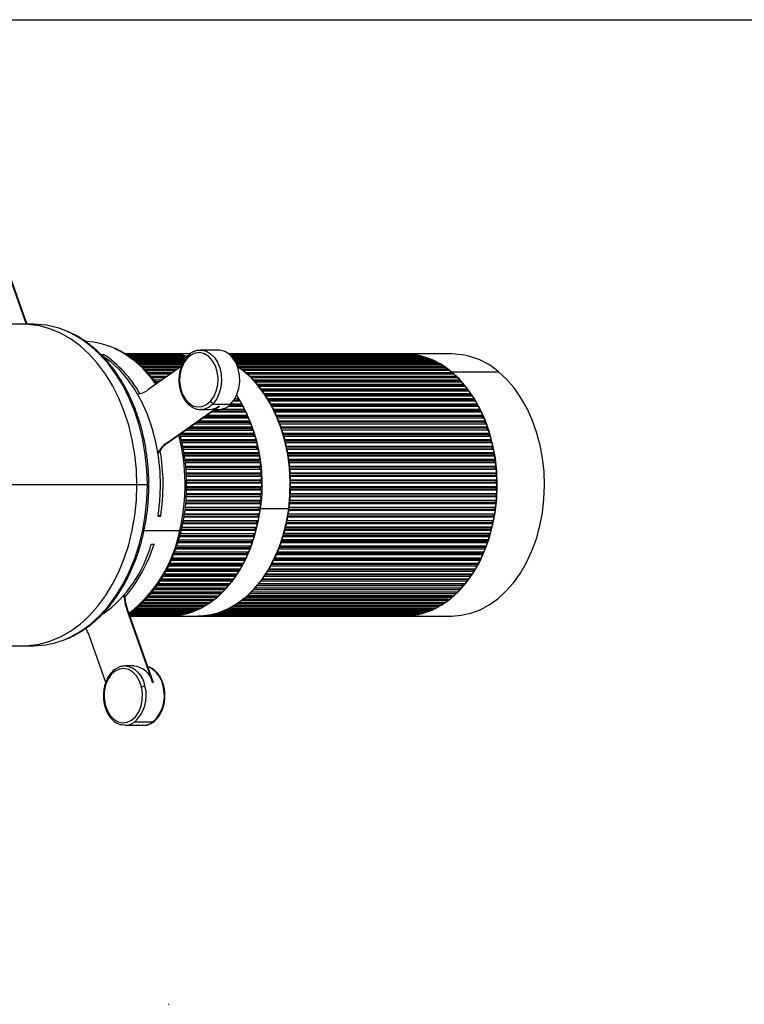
# Model space of a CAD drawing. Header units: millimetres. Extents: x 85 to 926, y 69 to 663.
# Tile 7 of 12: x 416 to 562, y 464 to 663. Entities that reach past the tile are written whole.
import ezdxf

# ---------------------------------------------------------------- set-up
doc = ezdxf.new("R2010")
doc.units = ezdxf.units.MM
doc.header["$PDSIZE"] = -1
doc.linetypes.add('SLD-Solid', pattern=[0])

msp = doc.modelspace()

# ---------------------------------------------------------------- linework, layer by layer
msp.add_line((84.77, 662.8), (925.77, 662.8))
at = {"color": 7, "linetype": 'SLD-Solid', "lineweight": 25}
for p, q in [((412.28, 614), (416.8, 601.2)), ((412.42, 614), (416.94, 601.2)), ((416.21, 601.2), (411.94, 601.2)), ((418.34, 601.2), (416.21, 601.2)), ((451.78, 595.96), (452.08, 595.98)), ((455.75, 595.98), (452.08, 595.98)), ((431.9, 595.11), (432.47, 595.11)), ((432.39, 594.79), (432.47, 595.11)), ((445.7, 595.2), (436.88, 595.2)), ((436.89, 595.2), (445.93, 595.2)), ((446.44, 595.18), (436.92, 595.18)), ((436.98, 595.15), (446.91, 595.15)), ((447.42, 595.09), (437.08, 595.09)), ((437.2, 595.02), (447.89, 595.02)), ((448.39, 594.93), (437.33, 594.93)), ((437.47, 594.82), (448.86, 594.82)), ((449.36, 594.69), (437.65, 594.69)), ((437.85, 594.55), (449.24, 594.55)), ((449.1, 594.38), (438.08, 594.38)), ((438.32, 594.21), (448.96, 594.21)), ((448.84, 594.01), (438.6, 594.01)), ((438.88, 593.8), (448.72, 593.8)), ((448.58, 593.56), (439.16, 593.56)), ((449.94, 595.2), (445.77, 595.2)), ((445.94, 595.18), (445.93, 595.2)), ((446.93, 595.09), (446.91, 595.15)), ((447.91, 594.93), (447.89, 595.02)), ((448.89, 594.69), (448.86, 594.82)), ((449.59, 594.91), (449.33, 594.66)), ((493.26, 595.2), (457.84, 595.2)), ((457.84, 595.2), (493.5, 595.2)), ((494, 595.18), (457.86, 595.18)), ((457.91, 595.15), (494.48, 595.15)), ((494.98, 595.09), (457.97, 595.09)), ((458.05, 595.02), (495.46, 595.02)), ((495.96, 594.93), (458.15, 594.93)), ((458.26, 594.82), (496.43, 594.82)), ((496.93, 594.69), (458.38, 594.69)), ((458.5, 594.55), (497.39, 594.55)), ((497.88, 594.38), (458.63, 594.38)), ((458.76, 594.21), (498.34, 594.21)), ((498.83, 594.01), (458.9, 594.01)), ((459.02, 593.8), (499.28, 593.8)), ((499.76, 593.56), (459.16, 593.56)), ((502.88, 595.2), (493.33, 595.2)), ((493.5, 595.2), (493.5, 595.18)), ((494.48, 595.15), (494.5, 595.09)), ((495.46, 595.02), (495.48, 594.93)), ((496.43, 594.82), (496.46, 594.69)), ((497.39, 594.55), (497.42, 594.38)), ((498.34, 594.21), (498.37, 594.01)), ((499.28, 593.8), (499.3, 593.56)), ((439.42, 593.32), (448.43, 593.32)), ((448.32, 593.05), (439.73, 593.05)), ((440.03, 592.77), (448.22, 592.77)), ((447.87, 592.47), (440.37, 592.47)), ((440.68, 592.16), (447.44, 592.16)), ((446.96, 591.82), (440.99, 591.82)), ((440.99, 591.82), (446.96, 591.82)), ((441.3, 591.48), (446.48, 591.48)), ((448.18, 592.68), (441.41, 587.91)), ((459.28, 593.32), (500.2, 593.32)), ((500.67, 593.05), (459.4, 593.05)), ((459.51, 592.77), (501.1, 592.77)), ((459.82, 592.44), (459.81, 592.44)), ((459.82, 592.44), (459.84, 592.47)), ((501.56, 592.47), (459.84, 592.47)), ((460.27, 592.16), (460.27, 592.11)), ((460.27, 592.16), (501.98, 592.16)), ((501.98, 591.82), (460.64, 591.82)), ((460.68, 591.79), (460.71, 591.82)), ((502.43, 591.82), (460.71, 591.82)), ((461.12, 591.48), (461.12, 591.43)), ((461.12, 591.48), (502.84, 591.48)), ((500.2, 593.32), (500.22, 593.05)), ((501.1, 592.77), (501.11, 592.47)), ((501.98, 592.16), (501.98, 591.82)), ((501.98, 591.82), (501.98, 591.82)), ((502.77, 591.6), (512.32, 591.6)), ((502.84, 591.48), (502.82, 591.15)), ((441.6, 591.15), (446, 591.15)), ((445.95, 591.11), (441.64, 591.11)), ((441.97, 590.74), (445.43, 590.74)), ((442.25, 590.41), (444.96, 590.41)), ((444.86, 590.34), (442.3, 590.34)), ((442.59, 589.94), (444.3, 589.94)), ((442.84, 589.61), (443.83, 589.61)), ((443.68, 589.51), (442.92, 589.51)), ((502.82, 591.15), (461.44, 591.15)), ((461.52, 591.08), (461.56, 591.11)), ((503.27, 591.11), (461.56, 591.11)), ((461.95, 590.74), (461.95, 590.68)), ((461.95, 590.74), (503.67, 590.74)), ((503.64, 590.41), (462.23, 590.41)), ((462.33, 590.31), (462.37, 590.34)), ((504.08, 590.34), (462.37, 590.34)), ((462.75, 589.94), (462.75, 589.88)), ((462.75, 589.94), (504.47, 589.94)), ((504.43, 589.61), (462.99, 589.61)), ((463.11, 589.48), (463.16, 589.51)), ((504.87, 589.51), (463.16, 589.51)), ((502.82, 591.15), (502.87, 591.11)), ((503.67, 590.74), (503.64, 590.41)), ((503.64, 590.41), (503.71, 590.34)), ((504.47, 589.94), (504.43, 589.61)), ((504.43, 589.61), (504.52, 589.51)), ((463.53, 589.09), (463.51, 589.01)), ((463.53, 589.09), (505.24, 589.09)), ((505.19, 588.76), (463.73, 588.76)), ((463.86, 588.59), (463.91, 588.62)), ((505.62, 588.62), (463.91, 588.62)), ((464.26, 588.17), (464.25, 588.1)), ((464.26, 588.17), (505.98, 588.17)), ((505.91, 587.85), (464.44, 587.85)), ((464.58, 587.65), (464.63, 587.68)), ((506.34, 587.68), (464.63, 587.68)), ((505.24, 589.09), (505.19, 588.76)), ((505.19, 588.76), (505.3, 588.62)), ((505.98, 588.17), (505.91, 587.85)), ((505.91, 587.85), (506.04, 587.68)), ((460.11, 585.64), (458.69, 585.64)), ((458.85, 585.87), (459.69, 585.87)), ((459.04, 586.19), (459.78, 586.19)), ((459.69, 585.87), (459.78, 586.19)), ((459.83, 585.64), (459.69, 585.87)), ((464.97, 587.2), (464.95, 587.13)), ((464.97, 587.2), (506.68, 587.2)), ((506.6, 586.88), (465.11, 586.88)), ((465.26, 586.66), (465.32, 586.68)), ((507.03, 586.68), (465.32, 586.68)), ((465.63, 586.19), (465.61, 586.11)), ((465.63, 586.19), (507.35, 586.19)), ((507.26, 585.87), (465.75, 585.87)), ((465.9, 585.62), (465.96, 585.64)), ((507.68, 585.64), (465.96, 585.64)), ((506.68, 587.2), (506.6, 586.88)), ((506.6, 586.88), (506.74, 586.68)), ((507.35, 586.19), (507.26, 585.87)), ((507.26, 585.87), (507.4, 585.64)), ((445.2, 577.17), (455.74, 584.61)), ((445.34, 577.17), (455.88, 584.61)), ((452.37, 583.99), (452.08, 583.98)), ((452.08, 583.98), (453.84, 583.98)), ((454.48, 585.03), (458.15, 585.03)), ((454.61, 583.71), (460.89, 583.71)), ((454.99, 583.98), (455.75, 583.98)), ((455.74, 584.61), (455.88, 584.61)), ((456.2, 584.01), (461, 584.01)), ((460.72, 584.55), (457.57, 584.55)), ((457.92, 584.81), (460.31, 584.81)), ((458.25, 585.12), (460.41, 585.12)), ((460.31, 584.81), (460.41, 585.12)), ((460.45, 584.55), (460.31, 584.81)), ((460.89, 583.71), (461, 584.01)), ((461.03, 583.42), (460.89, 583.71)), ((466.26, 585.12), (466.23, 585.04)), ((466.26, 585.12), (507.97, 585.12)), ((507.88, 584.81), (466.36, 584.81)), ((466.51, 584.54), (466.57, 584.55)), ((508.28, 584.55), (466.57, 584.55)), ((466.85, 584.01), (466.82, 583.93)), ((466.85, 584.01), (508.56, 584.01)), ((508.45, 583.71), (466.93, 583.71)), ((507.97, 585.12), (507.88, 584.81)), ((507.88, 584.81), (508.02, 584.55)), ((508.56, 584.01), (508.45, 583.71)), ((508.45, 583.71), (508.59, 583.42)), ((451.71, 581.66), (462.04, 581.66)), ((461.81, 582.24), (452.53, 582.24)), ((452.99, 582.56), (461.42, 582.56)), ((453.4, 582.85), (461.54, 582.85)), ((461.28, 583.42), (454.2, 583.42)), ((461.42, 582.56), (461.54, 582.85)), ((461.56, 582.24), (461.42, 582.56)), ((461.91, 581.38), (462.04, 581.66)), ((467.07, 583.41), (467.14, 583.42)), ((508.85, 583.42), (467.14, 583.42)), ((467.39, 582.85), (467.36, 582.77)), ((467.39, 582.85), (509.11, 582.85)), ((508.99, 582.56), (467.45, 582.56)), ((467.59, 582.24), (467.66, 582.24)), ((509.37, 582.24), (467.66, 582.24)), ((467.9, 581.66), (467.86, 581.58)), ((467.9, 581.66), (509.61, 581.66)), ((509.11, 582.85), (508.99, 582.56)), ((508.99, 582.56), (509.13, 582.24)), ((509.61, 581.66), (509.48, 581.38)), ((462.72, 579.79), (449.05, 579.79)), ((449.08, 579.8), (462.48, 579.8)), ((449.59, 580.16), (462.36, 580.16)), ((449.97, 580.44), (462.5, 580.44)), ((462.28, 581.03), (450.82, 581.03)), ((451.31, 581.38), (461.91, 581.38)), ((462.05, 581.03), (461.91, 581.38)), ((462.36, 580.16), (462.5, 580.44)), ((462.48, 579.8), (462.36, 580.16)), ((462.72, 579.79), (462.48, 579.8)), ((509.48, 581.38), (467.94, 581.38)), ((468.07, 581.03), (468.14, 581.03)), ((509.85, 581.03), (468.14, 581.03)), ((468.35, 580.44), (468.31, 580.35)), ((468.35, 580.44), (510.07, 580.44)), ((509.92, 580.16), (468.38, 580.16)), ((510.05, 579.8), (468.5, 579.8)), ((468.5, 579.79), (468.57, 579.79)), ((510.28, 579.79), (468.57, 579.79)), ((509.48, 581.38), (509.61, 581.03)), ((510.07, 580.44), (509.92, 580.16)), ((509.92, 580.16), (510.05, 579.8)), ((510.05, 579.8), (510.28, 579.79)), ((447.9, 578.92), (462.76, 578.92)), ((447.99, 578.55), (462.87, 578.55)), ((463.11, 578.51), (448, 578.51)), ((448.16, 577.89), (463.28, 577.89)), ((448.19, 579.18), (462.91, 579.18)), ((448.22, 577.64), (463.11, 577.64)), ((462.76, 578.92), (462.91, 579.18)), ((462.87, 578.55), (462.76, 578.92)), ((463.11, 578.51), (462.87, 578.55)), ((463.11, 577.64), (463.28, 577.89)), ((463.21, 577.26), (463.11, 577.64)), ((468.76, 579.18), (468.72, 579.1)), ((468.76, 579.18), (510.48, 579.18)), ((510.33, 578.92), (468.77, 578.92)), ((510.43, 578.55), (468.88, 578.55)), ((468.89, 578.52), (468.96, 578.51)), ((510.67, 578.51), (468.96, 578.51)), ((469.13, 577.89), (469.08, 577.81)), ((510.68, 577.64), (469.12, 577.64)), ((469.13, 577.89), (510.84, 577.89)), ((510.48, 579.18), (510.33, 578.92)), ((510.33, 578.92), (510.43, 578.55)), ((510.43, 578.55), (510.67, 578.51)), ((510.84, 577.89), (510.68, 577.64)), ((510.68, 577.64), (510.77, 577.26)), ((445.2, 577.17), (445.34, 577.17)), ((448.32, 577.26), (463.21, 577.26)), ((463.44, 577.21), (448.33, 577.21)), ((448.46, 576.57), (463.59, 576.57)), ((448.5, 576.34), (463.42, 576.34)), ((448.57, 575.95), (463.5, 575.95)), ((463.74, 575.89), (448.58, 575.89)), ((463.44, 577.21), (463.21, 577.26)), ((463.42, 576.34), (463.59, 576.57)), ((463.5, 575.95), (463.42, 576.34)), ((463.74, 575.89), (463.5, 575.95)), ((510.77, 577.26), (469.22, 577.26)), ((469.22, 577.23), (469.3, 577.21)), ((511.01, 577.21), (469.3, 577.21)), ((469.44, 576.57), (469.39, 576.5)), ((510.99, 576.34), (469.42, 576.34)), ((469.44, 576.57), (511.16, 576.57)), ((511.07, 575.95), (469.5, 575.95)), ((469.51, 575.91), (469.59, 575.89)), ((511.3, 575.89), (469.59, 575.89)), ((510.77, 577.26), (511.01, 577.21)), ((511.16, 576.57), (510.99, 576.34)), ((510.99, 576.34), (511.07, 575.95)), ((511.07, 575.95), (511.3, 575.89)), ((448.69, 575.24), (463.86, 575.24)), ((448.73, 575.01), (463.68, 575.01)), ((448.8, 574.63), (463.75, 574.63)), ((463.98, 574.54), (448.82, 574.54)), ((448.9, 573.89), (464.08, 573.89)), ((448.92, 573.68), (463.89, 573.68)), ((463.68, 575.01), (463.86, 575.24)), ((463.75, 574.63), (463.68, 575.01)), ((463.98, 574.54), (463.75, 574.63)), ((463.89, 573.68), (464.08, 573.89)), ((463.94, 573.28), (463.89, 573.68)), ((469.71, 575.24), (469.65, 575.17)), ((511.25, 575.01), (469.68, 575.01)), ((469.71, 575.24), (511.42, 575.24)), ((511.31, 574.63), (469.75, 574.63)), ((469.75, 574.57), (469.83, 574.54)), ((511.54, 574.54), (469.83, 574.54)), ((469.93, 573.89), (469.87, 573.82)), ((511.45, 573.68), (469.89, 573.68)), ((469.93, 573.89), (511.64, 573.89)), ((511.42, 575.24), (511.25, 575.01)), ((511.25, 575.01), (511.31, 574.63)), ((511.31, 574.63), (511.54, 574.54)), ((511.64, 573.89), (511.45, 573.68)), ((511.45, 573.68), (511.51, 573.28)), ((448.96, 573.28), (463.94, 573.28)), ((464.17, 573.18), (448.98, 573.18)), ((449.05, 572.52), (464.24, 572.52)), ((449.07, 572.32), (464.05, 572.32)), ((449.11, 571.93), (464.08, 571.93)), ((464.31, 571.81), (449.13, 571.81)), ((464.17, 573.18), (463.94, 573.28)), ((464.05, 572.32), (464.24, 572.52)), ((464.08, 571.93), (464.05, 572.32)), ((464.31, 571.81), (464.08, 571.93)), ((511.51, 573.28), (469.94, 573.28)), ((469.95, 573.21), (470.02, 573.18)), ((511.73, 573.18), (470.02, 573.18)), ((470.09, 572.52), (470.03, 572.45)), ((511.61, 572.32), (470.04, 572.32)), ((511.65, 571.93), (470.08, 571.93)), ((470.09, 572.52), (511.81, 572.52)), ((470.09, 571.85), (470.16, 571.81)), ((511.87, 571.81), (470.16, 571.81)), ((511.51, 573.28), (511.73, 573.18)), ((511.81, 572.52), (511.61, 572.32)), ((511.61, 572.32), (511.65, 571.93)), ((511.65, 571.93), (511.87, 571.81)), ((449.16, 571.14), (464.36, 571.14)), ((449.17, 570.96), (464.16, 570.96)), ((449.18, 570.56), (464.18, 570.56)), ((464.4, 570.43), (449.19, 570.43)), ((449.22, 569.76), (464.42, 569.76)), ((449.22, 569.59), (464.21, 569.59)), ((464.16, 570.96), (464.36, 571.14)), ((464.18, 570.56), (464.16, 570.96)), ((464.4, 570.43), (464.18, 570.56)), ((464.21, 569.59), (464.42, 569.76)), ((464.22, 569.19), (464.21, 569.59)), ((470.21, 571.14), (470.14, 571.08)), ((511.72, 570.96), (470.15, 570.96)), ((511.74, 570.56), (470.17, 570.56)), ((470.18, 570.47), (470.25, 570.43)), ((470.21, 571.14), (511.92, 571.14)), ((470.28, 569.76), (470.21, 569.7)), ((511.78, 569.59), (470.21, 569.59)), ((511.96, 570.43), (470.25, 570.43)), ((470.28, 569.76), (511.99, 569.76)), ((511.92, 571.14), (511.72, 570.96)), ((511.72, 570.96), (511.74, 570.56)), ((511.74, 570.56), (511.96, 570.43)), ((511.99, 569.76), (511.78, 569.59)), ((511.78, 569.59), (511.79, 569.19)), ((439.2, 568.7), (394.9, 568.7)), ((441.32, 568.7), (439.2, 568.7)), ((441.32, 568.7), (441.61, 568.7)), ((464.42, 567.65), (449.21, 567.65)), ((449.22, 567.82), (464.21, 567.82)), ((449.23, 568.37), (464.44, 568.37)), ((449.23, 568.22), (464.22, 568.22)), ((449.24, 569.19), (464.22, 569.19)), ((464.44, 569.04), (449.25, 569.04)), ((464.21, 567.82), (464.22, 568.22)), ((464.42, 567.65), (464.21, 567.82)), ((464.44, 569.04), (464.22, 569.19)), ((464.22, 568.22), (464.44, 568.37)), ((511.78, 567.82), (470.21, 567.82)), ((470.21, 567.71), (470.28, 567.65)), ((511.79, 569.19), (470.22, 569.19)), ((470.22, 569.09), (470.29, 569.04)), ((470.29, 568.37), (470.22, 568.32)), ((511.79, 568.22), (470.22, 568.22)), ((511.99, 567.65), (470.28, 567.65)), ((512, 569.04), (470.29, 569.04)), ((470.29, 568.37), (512, 568.37)), ((511.79, 568.22), (511.78, 567.82)), ((511.78, 567.82), (511.99, 567.65)), ((511.79, 569.19), (512, 569.04)), ((512, 568.37), (511.79, 568.22)), ((449.11, 565.6), (464.31, 565.6)), ((464.36, 566.27), (449.17, 566.27)), ((449.18, 566.45), (464.16, 566.45)), ((449.19, 566.98), (464.4, 566.98)), ((449.19, 566.85), (464.18, 566.85)), ((464.09, 565.48), (464.31, 565.6)), ((464.16, 566.45), (464.18, 566.85)), ((464.36, 566.27), (464.16, 566.45)), ((464.18, 566.85), (464.4, 566.98)), ((470.16, 565.6), (470.09, 565.56)), ((470.14, 566.33), (470.21, 566.27)), ((511.72, 566.45), (470.15, 566.45)), ((470.16, 565.6), (511.87, 565.6)), ((511.75, 566.85), (470.17, 566.85)), ((470.25, 566.98), (470.18, 566.94)), ((511.92, 566.27), (470.21, 566.27)), ((470.25, 566.98), (511.96, 566.98)), ((511.87, 565.6), (511.65, 565.48)), ((511.75, 566.85), (511.72, 566.45)), ((511.72, 566.45), (511.92, 566.27)), ((511.96, 566.98), (511.75, 566.85)), ((448.94, 563.73), (463.89, 563.73)), ((448.97, 564.13), (463.94, 564.13)), ((448.98, 564.23), (464.17, 564.23)), ((464.24, 564.89), (449.04, 564.89)), ((449.06, 565.09), (464.05, 565.09)), ((449.1, 565.48), (464.09, 565.48)), ((463.89, 563.73), (463.94, 564.13)), ((464.08, 563.52), (463.89, 563.73)), ((463.94, 564.13), (464.17, 564.23)), ((464.05, 565.09), (464.09, 565.48)), ((464.24, 564.89), (464.05, 565.09)), ((469.91, 563.87), (464.19, 563.87)), ((469.87, 563.59), (469.93, 563.52)), ((511.46, 563.73), (469.89, 563.73)), ((511.51, 564.13), (469.94, 564.13)), ((470.02, 564.23), (469.95, 564.19)), ((470.02, 564.23), (511.73, 564.23)), ((470.03, 564.95), (470.1, 564.89)), ((511.61, 565.09), (470.04, 565.09)), ((511.65, 565.48), (470.08, 565.48)), ((511.81, 564.89), (470.1, 564.89)), ((511.51, 564.13), (511.46, 563.73)), ((511.46, 563.73), (511.64, 563.52)), ((511.73, 564.23), (511.51, 564.13)), ((511.65, 565.48), (511.61, 565.09)), ((511.61, 565.09), (511.81, 564.89)), ((443.45, 562.41), (444.01, 562.41)), ((444.01, 562.41), (443.48, 562.66)), ((463.86, 562.17), (448.69, 562.17)), ((448.73, 562.39), (463.68, 562.39)), ((448.79, 562.78), (463.75, 562.78)), ((448.8, 562.87), (463.98, 562.87)), ((464.08, 563.52), (448.91, 563.52)), ((463.68, 562.39), (463.75, 562.78)), ((463.86, 562.17), (463.68, 562.39)), ((463.75, 562.78), (463.98, 562.87)), ((469.65, 562.24), (469.71, 562.17)), ((511.25, 562.39), (469.68, 562.39)), ((511.42, 562.17), (469.71, 562.17)), ((511.31, 562.78), (469.75, 562.78)), ((469.83, 562.87), (469.76, 562.84)), ((469.83, 562.87), (511.54, 562.87)), ((511.64, 563.52), (469.93, 563.52)), ((511.31, 562.78), (511.25, 562.39)), ((511.25, 562.39), (511.42, 562.17)), ((511.54, 562.87), (511.31, 562.78)), ((448.24, 559.77), (463.12, 559.77)), ((448.32, 560.15), (463.21, 560.15)), ((448.33, 560.2), (463.45, 560.2)), ((463.59, 560.83), (448.47, 560.83)), ((448.51, 561.07), (463.42, 561.07)), ((448.58, 561.45), (463.5, 561.45)), ((448.59, 561.52), (463.74, 561.52)), ((463.12, 559.77), (463.21, 560.15)), ((463.28, 559.52), (463.12, 559.77)), ((463.21, 560.15), (463.45, 560.2)), ((463.42, 561.07), (463.5, 561.45)), ((463.59, 560.83), (463.42, 561.07)), ((463.5, 561.45), (463.74, 561.52)), ((469.08, 559.6), (469.13, 559.52)), ((510.68, 559.77), (469.12, 559.77)), ((469.3, 560.2), (469.22, 560.18)), ((510.78, 560.15), (469.22, 560.15)), ((469.3, 560.2), (511.01, 560.2)), ((469.39, 560.91), (469.45, 560.83)), ((510.99, 561.07), (469.43, 561.07)), ((511.16, 560.83), (469.45, 560.83)), ((511.07, 561.45), (469.5, 561.45)), ((469.59, 561.52), (469.51, 561.5)), ((469.59, 561.52), (511.3, 561.52)), ((510.78, 560.15), (510.68, 559.77)), ((510.68, 559.77), (510.84, 559.52)), ((511.01, 560.2), (510.78, 560.15)), ((511.07, 561.45), (510.99, 561.07)), ((510.99, 561.07), (511.16, 560.83)), ((511.3, 561.52), (511.07, 561.45)), ((440.65, 559.51), (447.9, 559.51)), ((447.66, 557.62), (462.72, 557.62)), ((447.66, 557.61), (462.48, 557.61)), ((462.91, 558.23), (447.83, 558.23)), ((447.9, 558.49), (462.76, 558.49)), ((448, 558.86), (462.87, 558.86)), ((448.01, 558.9), (463.11, 558.9)), ((463.28, 559.52), (448.18, 559.52)), ((462.36, 557.24), (462.48, 557.61)), ((462.48, 557.61), (462.72, 557.62)), ((462.76, 558.49), (462.87, 558.86)), ((462.91, 558.23), (462.76, 558.49)), ((462.87, 558.86), (463.11, 558.9)), ((468.57, 557.62), (468.5, 557.62)), ((510.05, 557.61), (468.5, 557.61)), ((468.57, 557.62), (510.29, 557.62)), ((468.72, 558.31), (468.77, 558.23)), ((510.33, 558.49), (468.77, 558.49)), ((510.48, 558.23), (468.77, 558.23)), ((510.44, 558.86), (468.88, 558.86)), ((468.96, 558.9), (468.89, 558.89)), ((468.96, 558.9), (510.67, 558.9)), ((510.84, 559.52), (469.13, 559.52)), ((510.05, 557.61), (509.93, 557.24)), ((510.29, 557.62), (510.05, 557.61)), ((510.44, 558.86), (510.33, 558.49)), ((510.33, 558.49), (510.48, 558.23)), ((510.67, 558.9), (510.44, 558.86)), ((442.1, 556.72), (442.67, 556.72)), ((462.04, 555.75), (447.04, 555.75)), ((447.14, 556.03), (461.91, 556.03)), ((447.26, 556.38), (462.29, 556.38)), ((462.5, 556.97), (447.47, 556.97)), ((447.56, 557.24), (462.36, 557.24)), ((461.91, 556.03), (462.05, 556.38)), ((462.04, 555.75), (461.91, 556.03)), ((462.5, 556.97), (462.36, 557.24)), ((467.86, 555.83), (467.9, 555.75)), ((509.61, 555.75), (467.9, 555.75)), ((509.48, 556.03), (467.94, 556.03)), ((468.14, 556.38), (468.07, 556.38)), ((468.14, 556.38), (509.85, 556.38)), ((468.31, 557.05), (468.35, 556.97)), ((510.07, 556.97), (468.35, 556.97)), ((509.93, 557.24), (468.38, 557.24)), ((509.61, 556.38), (509.48, 556.03)), ((509.48, 556.03), (509.61, 555.75)), ((509.93, 557.24), (510.07, 556.97)), ((446.23, 553.7), (460.89, 553.7)), ((446.36, 553.99), (461.28, 553.99)), ((461.54, 554.55), (446.61, 554.55)), ((446.72, 554.84), (461.42, 554.84)), ((446.83, 555.16), (461.81, 555.16)), ((460.89, 553.7), (461.03, 553.99)), ((461, 553.4), (460.89, 553.7)), ((461.42, 554.84), (461.56, 555.16)), ((461.54, 554.55), (461.42, 554.84)), ((508.45, 553.7), (466.93, 553.7)), ((467.14, 553.99), (467.07, 554)), ((467.14, 553.99), (508.85, 553.99)), ((467.36, 554.64), (467.4, 554.55)), ((509.11, 554.55), (467.4, 554.55)), ((508.99, 554.84), (467.45, 554.84)), ((467.66, 555.16), (467.59, 555.17)), ((467.66, 555.16), (509.37, 555.16)), ((508.59, 553.99), (508.45, 553.7)), ((508.45, 553.7), (508.56, 553.4)), ((509.13, 555.16), (508.99, 554.84)), ((508.99, 554.84), (509.11, 554.55)), ((445.32, 551.77), (460.11, 551.77)), ((460.41, 552.29), (445.6, 552.29)), ((445.75, 552.6), (460.31, 552.6)), ((445.86, 552.86), (460.72, 552.86)), ((461, 553.4), (446.1, 553.4)), ((459.69, 551.54), (459.83, 551.77)), ((460.31, 552.6), (460.45, 552.86)), ((460.41, 552.29), (460.31, 552.6)), ((465.96, 551.77), (465.9, 551.79)), ((465.96, 551.77), (507.68, 551.77)), ((466.24, 552.37), (466.26, 552.29)), ((507.98, 552.29), (466.26, 552.29)), ((507.88, 552.6), (466.36, 552.6)), ((466.57, 552.86), (466.51, 552.87)), ((466.57, 552.86), (508.28, 552.86)), ((466.82, 553.48), (466.85, 553.4)), ((508.56, 553.4), (466.85, 553.4)), ((507.4, 551.77), (507.26, 551.54)), ((508.02, 552.86), (507.88, 552.6)), ((507.88, 552.6), (507.98, 552.29)), ((444.17, 549.73), (458.78, 549.73)), ((459.12, 550.2), (444.48, 550.2)), ((444.65, 550.52), (459.04, 550.52)), ((444.76, 550.72), (459.46, 550.72)), ((459.78, 551.22), (445.03, 551.22)), ((445.2, 551.54), (459.69, 551.54)), ((458.35, 549.56), (458.47, 549.73)), ((459.04, 550.52), (459.17, 550.72)), ((459.12, 550.2), (459.04, 550.52)), ((459.78, 551.22), (459.69, 551.54)), ((464.63, 549.73), (464.58, 549.75)), ((464.63, 549.73), (506.35, 549.73)), ((464.95, 550.28), (464.97, 550.2)), ((506.68, 550.2), (464.97, 550.2)), ((506.61, 550.52), (465.11, 550.52)), ((465.32, 550.72), (465.26, 550.75)), ((465.32, 550.72), (507.03, 550.72)), ((465.61, 551.3), (465.63, 551.22)), ((507.35, 551.22), (465.63, 551.22)), ((507.26, 551.54), (465.76, 551.54)), ((506.04, 549.73), (505.91, 549.56)), ((506.74, 550.72), (506.61, 550.52)), ((506.61, 550.52), (506.68, 550.2)), ((507.26, 551.54), (507.35, 551.22)), ((442.86, 547.8), (456.86, 547.8)), ((442.94, 547.9), (457.31, 547.9)), ((457.67, 548.32), (443.25, 548.32)), ((443.47, 548.65), (457.62, 548.65)), ((443.56, 548.79), (458.06, 548.79)), ((458.41, 549.24), (443.85, 549.24)), ((444.06, 549.56), (458.35, 549.56)), ((456.86, 547.8), (456.96, 547.9)), ((456.9, 547.46), (456.86, 547.8)), ((457.62, 548.65), (457.74, 548.79)), ((457.67, 548.32), (457.62, 548.65)), ((458.41, 549.24), (458.35, 549.56)), ((504.43, 547.8), (462.99, 547.8)), ((463.16, 547.9), (463.11, 547.93)), ((463.16, 547.9), (504.87, 547.9)), ((463.52, 548.39), (463.53, 548.32)), ((505.24, 548.32), (463.53, 548.32)), ((505.19, 548.65), (463.73, 548.65)), ((463.91, 548.79), (463.86, 548.81)), ((463.91, 548.79), (505.63, 548.79)), ((464.25, 549.31), (464.27, 549.24)), ((505.98, 549.24), (464.27, 549.24)), ((505.91, 549.56), (464.44, 549.56)), ((504.53, 547.9), (504.43, 547.8)), ((504.43, 547.8), (504.47, 547.46)), ((505.3, 548.79), (505.19, 548.65)), ((505.19, 548.65), (505.24, 548.32)), ((505.91, 549.56), (505.98, 549.24)), ((455.27, 545.92), (441.31, 545.92)), ((441.63, 546.26), (455.26, 546.26)), ((441.67, 546.3), (455.7, 546.3)), ((456.1, 546.66), (441.97, 546.66)), ((442.23, 547), (456.08, 547)), ((442.28, 547.07), (456.52, 547.07)), ((456.9, 547.46), (442.59, 547.46)), ((455.26, 546.26), (455.3, 546.3)), ((455.27, 545.92), (455.26, 546.26)), ((456.08, 547), (456.15, 547.07)), ((456.1, 546.66), (456.08, 547)), ((461.12, 545.98), (461.13, 545.92)), ((502.84, 545.92), (461.13, 545.92)), ((502.82, 546.26), (461.44, 546.26)), ((461.56, 546.3), (461.52, 546.33)), ((461.56, 546.3), (503.27, 546.3)), ((461.95, 546.73), (461.96, 546.66)), ((503.67, 546.66), (461.96, 546.66)), ((503.64, 547), (462.23, 547)), ((462.37, 547.07), (462.33, 547.1)), ((462.37, 547.07), (504.09, 547.07)), ((462.75, 547.53), (462.76, 547.46)), ((504.47, 547.46), (462.76, 547.46)), ((502.87, 546.3), (502.82, 546.26)), ((502.82, 546.26), (502.84, 545.92)), ((503.71, 547.07), (503.64, 547)), ((503.64, 547), (503.67, 546.66)), ((437.11, 543.67), (442.37, 528.77)), ((437.25, 543.67), (437.11, 543.67)), ((437.25, 543.67), (442.51, 528.77)), ((439.14, 543.84), (452.19, 543.84)), ((452.63, 544.09), (439.42, 544.09)), ((439.74, 544.36), (453.1, 544.36)), ((453.54, 544.63), (440.06, 544.63)), ((440.37, 544.94), (453.99, 544.94)), ((454.42, 545.25), (440.66, 545.25)), ((440.98, 545.58), (454.41, 545.58)), ((440.99, 545.59), (454.86, 545.59)), ((451.71, 543.61), (451.74, 543.84)), ((452.63, 544.09), (452.65, 544.36)), ((453.54, 544.63), (453.55, 544.94)), ((454.41, 545.58), (454.42, 545.59)), ((454.42, 545.25), (454.41, 545.58)), ((457.57, 543.64), (457.57, 543.61)), ((458.04, 543.84), (458.02, 543.87)), ((458.04, 543.84), (499.76, 543.84)), ((458.49, 544.13), (458.49, 544.09)), ((500.2, 544.09), (458.49, 544.09)), ((458.96, 544.36), (458.93, 544.39)), ((458.96, 544.36), (500.67, 544.36)), ((459.39, 544.68), (459.39, 544.63)), ((501.1, 544.63), (459.39, 544.63)), ((459.85, 544.94), (459.82, 544.97)), ((459.82, 544.97), (459.82, 544.97)), ((459.85, 544.94), (501.56, 544.94)), ((460.27, 545.3), (460.27, 545.25)), ((501.98, 545.25), (460.27, 545.25)), ((501.98, 545.58), (460.64, 545.58)), ((460.71, 545.59), (460.68, 545.62)), ((460.71, 545.59), (502.43, 545.59)), ((499.31, 543.84), (499.28, 543.61)), ((500.22, 544.36), (500.2, 544.09)), ((501.11, 544.94), (501.1, 544.63)), ((501.99, 545.59), (501.98, 545.58)), ((501.98, 545.58), (501.98, 545.25)), ((437.64, 542.71), (449.36, 542.71)), ((448.86, 542.58), (437.64, 542.58)), ((437.67, 542.48), (448.39, 542.48)), ((447.89, 542.38), (437.71, 542.38)), ((437.73, 542.31), (447.42, 542.31)), ((446.91, 542.26), (437.75, 542.26)), ((437.76, 542.22), (446.44, 542.22)), ((437.77, 542.2), (445.7, 542.2)), ((445.93, 542.2), (437.77, 542.2)), ((449.83, 542.85), (437.85, 542.85)), ((438.09, 543.02), (450.32, 543.02)), ((450.78, 543.19), (438.34, 543.19)), ((438.62, 543.4), (451.26, 543.4)), ((451.71, 543.61), (438.86, 543.61)), ((445.77, 542.2), (451.48, 542.2)), ((445.93, 542.2), (445.94, 542.22)), ((446.91, 542.26), (446.93, 542.31)), ((447.89, 542.38), (447.92, 542.48)), ((448.86, 542.58), (448.89, 542.71)), ((449.83, 542.85), (449.86, 543.02)), ((450.78, 543.19), (450.81, 543.4)), ((451.55, 542.2), (493.26, 542.2)), ((451.79, 542.21), (451.79, 542.2)), ((493.5, 542.2), (451.79, 542.2)), ((452.29, 542.22), (452.29, 542.23)), ((452.29, 542.22), (494.01, 542.22)), ((452.77, 542.27), (452.77, 542.26)), ((494.48, 542.26), (452.77, 542.26)), ((453.27, 542.31), (453.27, 542.32)), ((453.27, 542.31), (494.99, 542.31)), ((453.75, 542.4), (453.74, 542.38)), ((495.46, 542.38), (453.74, 542.38)), ((454.25, 542.48), (454.24, 542.49)), ((454.25, 542.48), (495.96, 542.48)), ((454.72, 542.6), (454.72, 542.58)), ((496.43, 542.58), (454.72, 542.58)), ((455.21, 542.71), (455.2, 542.73)), ((455.21, 542.71), (496.93, 542.71)), ((455.68, 542.88), (455.68, 542.85)), ((497.39, 542.85), (455.68, 542.85)), ((456.17, 543.02), (456.16, 543.04)), ((456.17, 543.02), (497.88, 543.02)), ((456.63, 543.22), (456.63, 543.19)), ((498.34, 543.19), (456.63, 543.19)), ((457.12, 543.4), (457.1, 543.42)), ((457.12, 543.4), (498.83, 543.4)), ((499.28, 543.61), (457.57, 543.61)), ((493.33, 542.2), (502.88, 542.2)), ((493.51, 542.22), (493.5, 542.2)), ((494.5, 542.31), (494.48, 542.26)), ((495.48, 542.48), (495.46, 542.38)), ((496.46, 542.71), (496.43, 542.58)), ((497.42, 543.02), (497.39, 542.85)), ((498.37, 543.4), (498.34, 543.19)), ((432.89, 528.77), (429.52, 538.31)), ((405.18, 536.2), (416.21, 536.2)), ((416.21, 536.2), (418.34, 536.2)), ((438.58, 532.09), (436.81, 532.09)), ((442.51, 528.77), (442.37, 528.77)), ((436.81, 520.09), (436.15, 520.16)), ((436.81, 520.09), (440.49, 520.09)), ((442.38, 520.72), (438.7, 520.72))]:
    msp.add_line(p, q, dxfattribs=at)
at = {"color": 7, "linetype": 'SLD-Solid', "lineweight": 25, "flags": 128}
for points in [[(439.2, 568.7), (439.1, 571.79), (438.78, 574.85), (438.27, 577.86), (437.55, 580.78), (436.64, 583.59), (435.55, 586.27), (434.28, 588.79), (432.85, 591.13), (431.27, 593.26), (429.55, 595.18), (427.71, 596.85), (425.76, 598.27), (423.73, 599.41), (421.63, 600.29), (419.49, 600.87), (417.31, 601.17), (416.21, 601.2)], [(439.2, 568.7), (439.1, 571.79), (438.78, 574.85), (438.27, 577.86), (437.55, 580.78), (436.64, 583.59), (435.55, 586.27), (434.28, 588.79), (432.85, 591.13), (431.27, 593.26), (429.55, 595.18), (427.71, 596.85), (425.76, 598.27), (423.73, 599.41), (421.63, 600.29), (419.49, 600.87), (417.31, 601.17), (416.21, 601.2)], [(441.32, 568.7), (441.22, 571.79), (440.9, 574.85), (440.39, 577.86), (439.67, 580.78), (438.77, 583.59), (437.67, 586.27), (436.4, 588.79), (434.97, 591.13), (433.39, 593.26), (431.67, 595.18), (429.83, 596.85), (427.88, 598.27), (425.85, 599.41), (425.08, 599.77)], [(454.1, 585.62), (454.77, 586.56), (455.26, 587.69), (455.55, 588.95), (455.61, 590.27), (455.44, 591.58), (455.07, 592.79), (454.49, 593.84), (453.76, 594.66), (452.9, 595.22), (451.98, 595.46), (451.05, 595.39), (450.15, 595), (449.34, 594.33)], [(452.08, 595.98), (452.33, 595.96), (453.25, 595.74), (454.11, 595.24), (454.88, 594.48), (455.51, 593.51), (455.97, 592.36), (456.24, 591.1), (456.32, 589.79), (456.19, 588.48), (455.86, 587.25), (455.34, 586.15), (454.67, 585.23)], [(458.15, 585.03), (458.87, 585.91), (459.43, 586.99), (459.81, 588.22), (459.99, 589.54), (459.95, 590.89), (459.7, 592.18), (459.25, 593.37), (458.63, 594.38), (457.87, 595.18), (456.99, 595.71), (456.06, 595.96), (455.75, 595.98)], [(431.9, 595.11), (433.81, 593.71), (435.6, 592.04), (437.26, 590.1), (438.77, 587.94), (440.11, 585.56), (441.27, 583), (442.23, 580.28), (442.98, 577.43), (443.52, 574.49), (443.84, 571.48), (443.93, 568.44), (443.8, 565.41), (443.45, 562.41)], [(449.34, 594.33), (448.68, 593.39), (448.19, 592.26), (447.9, 591), (447.84, 589.68), (448, 588.37), (448.38, 587.16), (448.96, 586.11), (449.69, 585.29), (450.54, 584.73), (451.46, 584.49), (452.4, 584.56), (453.3, 584.95), (454.1, 585.62)], [(469.91, 563.87), (470.16, 566.63), (470.21, 569.4), (470.06, 572.16), (469.7, 574.89), (469.14, 577.55), (468.39, 580.11), (467.46, 582.55), (466.35, 584.84), (465.07, 586.95), (463.65, 588.85), (462.09, 590.54), (460.42, 591.99), (459.57, 592.61)], [(493.33, 542.2), (495.21, 542.34), (497.15, 542.76), (499.05, 543.46), (500.88, 544.45), (502.63, 545.7), (504.28, 547.2), (505.81, 548.93), (507.21, 550.89), (508.45, 553.04), (509.52, 555.36), (510.42, 557.82), (511.13, 560.41), (511.65, 563.08), (511.96, 565.82), (512.07, 568.59), (511.98, 571.36), (511.68, 574.1), (511.18, 576.78), (510.49, 579.38), (509.6, 581.85), (508.54, 584.19), (507.31, 586.35), (505.93, 588.32), (504.41, 590.08), (502.77, 591.6)], [(502.88, 542.2), (504.76, 542.34), (506.7, 542.76), (508.59, 543.46), (510.43, 544.45), (512.18, 545.7), (513.83, 547.2), (515.36, 548.93), (516.75, 550.89), (517.99, 553.04), (519.07, 555.36), (519.97, 557.82), (520.68, 560.41), (521.19, 563.08), (521.51, 565.82), (521.62, 568.59), (521.52, 571.36), (521.23, 574.1), (520.73, 576.78), (520.03, 579.38), (519.15, 581.85), (518.09, 584.19), (516.86, 586.35), (515.48, 588.32), (513.96, 590.08), (512.32, 591.6)], [(416.21, 536.2), (417.31, 536.24), (419.49, 536.53), (421.63, 537.12), (423.73, 537.99), (425.76, 539.14), (427.71, 540.56), (429.55, 542.23), (431.27, 544.14), (432.85, 546.27), (434.28, 548.61), (435.55, 551.13), (436.64, 553.81), (437.55, 556.62), (438.27, 559.55), (438.78, 562.55), (439.1, 565.61), (439.2, 568.7)], [(416.21, 536.2), (417.31, 536.24), (419.49, 536.53), (421.63, 537.12), (423.73, 537.99), (425.76, 539.14), (427.71, 540.56), (429.55, 542.23), (431.27, 544.14), (432.85, 546.27), (434.28, 548.61), (435.55, 551.13), (436.64, 553.81), (437.55, 556.62), (438.27, 559.55), (438.78, 562.55), (439.1, 565.61), (439.2, 568.7)], [(424.88, 537.55), (425.85, 537.99), (427.88, 539.14), (429.83, 540.56), (431.67, 542.23), (433.39, 544.14), (434.97, 546.27), (436.4, 548.61), (437.67, 551.13), (438.77, 553.81), (439.67, 556.62), (440.39, 559.55), (440.9, 562.55), (441.22, 565.61), (441.32, 568.7)], [(445.77, 542.2), (446.26, 542.21), (448.21, 542.43), (450.14, 542.93), (452.02, 543.72), (453.84, 544.78), (455.56, 546.11), (457.18, 547.68), (458.67, 549.48), (460.02, 551.49), (461.21, 553.69), (462.24, 556.06), (463.08, 558.56), (463.74, 561.18), (464.19, 563.87)], [(451.48, 542.2), (451.97, 542.21), (453.93, 542.43), (455.85, 542.93), (457.74, 543.72), (459.55, 544.78), (461.27, 546.11), (462.89, 547.68), (464.38, 549.48), (465.73, 551.49), (466.92, 553.69), (467.95, 556.06), (468.79, 558.56), (469.45, 561.18), (469.91, 563.87)], [(448.2, 559.6), (448.18, 559.57), (448.12, 559.54), (448.02, 559.52), (447.9, 559.51)], [(440.14, 527.85), (439.74, 529.04), (439.14, 530.07), (438.39, 530.86), (437.53, 531.38), (436.6, 531.59), (435.67, 531.48), (434.78, 531.05), (433.99, 530.34), (433.34, 529.38), (432.87, 528.23), (432.61, 526.96), (432.58, 525.63), (432.77, 524.33)], [(432.77, 524.33), (433.17, 523.14), (433.77, 522.11), (434.52, 521.32), (435.38, 520.8), (436.31, 520.59), (437.24, 520.7), (438.13, 521.13), (438.92, 521.84), (439.57, 522.8), (440.04, 523.95), (440.3, 525.22), (440.33, 526.55), (440.14, 527.85)], [(444.73, 527.64), (444.72, 527.65), (444.69, 527.67), (444.64, 527.67), (444.58, 527.68)], [(432.77, 524.33), (432.71, 524.3), (432.67, 524.27), (432.64, 524.24), (432.64, 524.22), (432.64, 524.22)]]:
    msp.add_lwpolyline(points, dxfattribs=at)
at = {"color": 7, "linetype": 'SLD-Solid', "lineweight": 25}
for centre, radius, start, end in [((418.28, 584.32), 16.89, 66.2515, 89.8031), ((428.36, 582.52), 15.18, 66.3411, 87.4165), ((425.57, 577.37), 21.03, 33.7811, 65.0148), ((419.22, 575.51), 23.66, 29.5308, 55.95), ((445.7, 581.95), 13.25, 88.9815, 90), ((445.75, 581.68), 13.52, 74.5636, 89.9149), ((445.69, 581.89), 13.31, 84.7461, 86.7891), ((445.67, 581.73), 13.47, 80.5392, 82.5657), ((445.62, 581.46), 13.74, 76.3823, 78.3821), ((449.57, 594.51), 0.29, 146.9536, 218.2836), ((493.26, 581.95), 13.25, 88.9815, 90), ((493.11, 580.47), 14.73, 49.0343, 89.143), ((493.26, 581.89), 13.31, 84.7461, 86.7891), ((493.24, 581.73), 13.47, 80.5392, 82.5657), ((493.19, 581.46), 13.74, 76.3823, 78.3821), ((493.09, 581.1), 14.12, 72.2952, 74.259), ((492.94, 580.64), 14.61, 68.2946, 70.2148), ((492.71, 580.1), 15.2, 64.3944, 66.2646), ((492.4, 579.48), 15.89, 60.6049, 62.4206), ((502.66, 580.47), 14.73, 49.0343, 89.143), ((449.8, 578.07), 17.55, 53.3838, 55.0826), ((449.21, 577.31), 18.52, 49.9578, 51.597), ((492, 578.8), 16.67, 56.9333, 58.6914), ((491.51, 578.07), 17.55, 53.3838, 55.0826), ((490.92, 577.31), 18.52, 49.9578, 51.597), ((448.52, 576.52), 19.56, 46.6542, 48.2345), ((447.75, 575.72), 20.68, 43.4705, 44.9934), ((446.88, 574.92), 21.85, 40.4021, 41.8699), ((490.24, 576.52), 19.56, 46.6542, 48.2345), ((489.46, 575.72), 20.68, 43.4705, 44.9934), ((488.6, 574.92), 21.85, 40.4021, 41.8699), ((438.79, 591.52), 4.46, 276.3769, 305.9357), ((445.94, 574.14), 23.08, 37.4438, 38.8592), ((444.93, 573.39), 24.34, 34.5893, 35.9554), ((487.65, 574.14), 23.08, 37.4438, 38.8592), ((486.64, 573.39), 24.34, 34.5893, 35.9554), ((454.77, 585.97), 0.747, 207.5712, 262.8953), ((430.48, 568.85), 34.08, 351.5987, 31.9579), ((438.01, 572.67), 25.62, 31.8318, 33.1519), ((436.91, 572), 26.91, 29.1642, 30.4418), ((443.86, 572.67), 25.62, 31.8318, 33.1519), ((442.76, 572), 26.91, 29.1642, 30.4418), ((485.58, 572.67), 25.62, 31.8318, 33.1519), ((484.47, 572), 26.91, 29.1642, 30.4418), ((451.97, 587.45), 3.48, 276.5373, 315.9044), ((453.83, 587.19), 3.22, 270.3425, 306.5272), ((451.21, 588.39), 4.69, 314.1331, 317.5723), ((455.68, 587.41), 3.43, 271.2152, 316.114), ((435.78, 571.39), 28.19, 26.5793, 27.8178), ((441.63, 571.39), 28.19, 26.5793, 27.8178), ((483.35, 571.39), 28.19, 26.5793, 27.8178), ((434.65, 570.84), 29.45, 24.0698, 25.2728), ((433.53, 570.36), 30.67, 21.6285, 22.7995), ((440.5, 570.84), 29.45, 24.0698, 25.2728), ((439.39, 570.36), 30.67, 21.6285, 22.7995), ((482.22, 570.84), 29.45, 24.0698, 25.2728), ((481.1, 570.36), 30.67, 21.6285, 22.7995), ((432.45, 569.94), 31.83, 19.2483, 20.3907), ((431.42, 569.59), 32.92, 16.9224, 18.0394), ((438.3, 569.94), 31.83, 19.2483, 20.3907), ((437.27, 569.59), 32.92, 16.9224, 18.0394), ((480.02, 569.94), 31.83, 19.2483, 20.3907), ((478.98, 569.59), 32.92, 16.9224, 18.0394), ((408.73, 568.7), 40.23, 346.8064, 14.556), ((430.46, 569.31), 33.92, 14.6439, 15.7388), ((436.31, 569.31), 33.92, 14.6439, 15.7388), ((478.02, 569.31), 33.92, 14.6439, 15.7388), ((449.02, 571.93), 6.48, 126.0743, 149.855), ((449.21, 571.88), 6.55, 126.1335, 151.5978), ((403.86, 568.7), 40.64, 351.0936, 9.919), ((429.59, 569.09), 34.82, 12.4062, 13.4823), ((428.82, 568.93), 35.6, 10.2031, 11.2632), ((435.44, 569.09), 34.82, 12.4062, 13.4823), ((434.67, 568.93), 35.6, 10.2031, 11.2632), ((477.15, 569.09), 34.82, 12.4062, 13.4823), ((476.38, 568.93), 35.6, 10.2031, 11.2632), ((428.17, 568.82), 36.26, 8.0282, 9.0755), ((434.02, 568.82), 36.26, 8.0282, 9.0755), ((475.74, 568.82), 36.26, 8.0282, 9.0755), ((427.65, 568.75), 36.78, 5.8754, 6.9128), ((427.27, 568.72), 37.16, 3.7388, 4.7691), ((433.5, 568.75), 36.78, 5.8754, 6.9128), ((433.13, 568.72), 37.16, 3.7388, 4.7691), ((475.22, 568.75), 36.78, 5.8754, 6.9128), ((474.84, 568.72), 37.16, 3.7388, 4.7691), ((427.04, 568.7), 37.39, 1.6125, 2.6385), ((432.9, 568.7), 37.39, 1.6125, 2.6385), ((474.61, 568.7), 37.39, 1.6125, 2.6385), ((427.04, 568.7), 37.39, 357.3672, 358.3933), ((426.97, 568.7), 37.47, 359.4906, 0.5152), ((432.9, 568.7), 37.39, 357.3672, 358.3933), ((432.82, 568.7), 37.47, 359.4906, 0.5152), ((474.61, 568.7), 37.39, 357.3672, 358.3933), ((474.53, 568.7), 37.47, 359.4906, 0.5152), ((427.27, 568.69), 37.16, 355.2367, 356.267), ((433.13, 568.69), 37.16, 355.2367, 356.267), ((474.84, 568.69), 37.16, 355.2367, 356.267), ((427.65, 568.65), 36.79, 353.0931, 354.1304), ((433.5, 568.65), 36.79, 353.0931, 354.1304), ((475.22, 568.65), 36.79, 353.0931, 354.1304), ((428.82, 568.47), 35.6, 348.7427, 349.8029), ((428.17, 568.58), 36.26, 350.9304, 351.9777), ((434.67, 568.47), 35.6, 348.7427, 349.8029), ((434.02, 568.58), 36.26, 350.9304, 351.9777), ((476.38, 568.47), 35.6, 348.7427, 349.8029), ((475.73, 568.58), 36.26, 350.9304, 351.9777), ((429.58, 568.31), 34.82, 346.5238, 347.5998), ((435.44, 568.31), 34.82, 346.5238, 347.5998), ((477.15, 568.31), 34.82, 346.5238, 347.5998), ((420.33, 564.91), 28.09, 307.8878, 348.9339), ((431.42, 567.81), 32.92, 341.9669, 343.0839), ((430.46, 568.09), 33.92, 344.2673, 345.3623), ((437.27, 567.81), 32.92, 341.9669, 343.0839), ((436.31, 568.09), 33.92, 344.2673, 345.3623), ((478.98, 567.81), 32.92, 341.9669, 343.0839), ((478.02, 568.09), 33.92, 344.2673, 345.3623), ((416.86, 563.71), 26.2, 306.3941, 344.5132), ((414.54, 565.25), 29.39, 319.0203, 343.1254), ((433.53, 567.05), 30.67, 337.2071, 338.378), ((432.45, 567.46), 31.83, 339.6157, 340.758), ((439.38, 567.05), 30.67, 337.2071, 338.378), ((438.3, 567.46), 31.83, 339.6157, 340.758), ((481.1, 567.05), 30.67, 337.2071, 338.378), ((480.01, 567.46), 31.83, 339.6157, 340.758), ((434.65, 566.56), 29.46, 334.734, 335.9369), ((440.5, 566.56), 29.46, 334.734, 335.9369), ((482.21, 566.56), 29.46, 334.734, 335.9369), ((436.9, 565.4), 26.92, 329.5655, 330.843), ((435.78, 566.01), 28.2, 332.1892, 333.4277), ((442.76, 565.4), 26.92, 329.5655, 330.843), ((441.63, 566.01), 28.2, 332.1892, 333.4277), ((484.47, 565.4), 26.92, 329.5655, 330.843), ((483.34, 566.01), 28.2, 332.1892, 333.4277), ((439.07, 564.02), 24.34, 324.0523, 325.4183), ((438.01, 564.74), 25.63, 326.8556, 328.1756), ((444.93, 564.02), 24.34, 324.0523, 325.4183), ((443.86, 564.74), 25.63, 326.8556, 328.1756), ((486.64, 564.02), 24.34, 324.0523, 325.4183), ((485.57, 564.74), 25.63, 326.8556, 328.1756), ((441.03, 562.49), 21.86, 318.1384, 319.606), ((440.08, 563.27), 23.08, 321.1488, 322.5641), ((446.88, 562.49), 21.86, 318.1384, 319.606), ((445.94, 563.27), 23.08, 321.1488, 322.5641), ((488.59, 562.49), 21.86, 318.1384, 319.606), ((487.65, 563.27), 23.08, 321.1488, 322.5641), ((447.15, 547.17), 10.63, 184.0537, 199.2143), ((447.31, 547.17), 10.65, 183.2397, 199.2058), ((443.35, 560.1), 18.52, 308.4123, 310.0514), ((442.67, 560.89), 19.57, 311.7744, 313.3546), ((441.89, 561.69), 20.68, 315.0152, 316.538), ((449.21, 560.1), 18.52, 308.4123, 310.0514), ((448.52, 560.89), 19.57, 311.7744, 313.3546), ((447.74, 561.69), 20.68, 315.0152, 316.538), ((490.92, 560.1), 18.52, 308.4123, 310.0514), ((490.24, 560.89), 19.57, 311.7744, 313.3546), ((489.46, 561.69), 20.68, 315.0152, 316.538), ((444.83, 557.93), 15.89, 297.5897, 299.4052), ((444.44, 558.6), 16.67, 301.3186, 303.0765), ((443.94, 559.33), 17.55, 304.927, 306.6256), ((450.69, 557.93), 15.89, 297.5897, 299.4052), ((450.29, 558.6), 16.67, 301.3186, 303.0765), ((449.8, 559.33), 17.55, 304.927, 306.6256), ((492.4, 557.93), 15.89, 297.5897, 299.4052), ((492, 558.6), 16.67, 301.3186, 303.0765), ((491.51, 559.33), 17.55, 304.927, 306.6256), ((445.7, 555.46), 13.25, 270, 271.0301), ((445.69, 555.51), 13.31, 273.2224, 275.2654), ((445.67, 555.67), 13.47, 277.4457, 279.4722), ((445.62, 555.94), 13.74, 281.6292, 283.6289), ((445.53, 556.31), 14.12, 285.752, 287.7158), ((445.37, 556.77), 14.61, 289.7961, 291.7161), ((445.14, 557.31), 15.2, 293.746, 295.616), ((451.55, 555.46), 13.25, 270, 271.0301), ((451.55, 555.51), 13.31, 273.2224, 275.2654), ((451.53, 555.67), 13.47, 277.4457, 279.4722), ((451.48, 555.94), 13.74, 281.6292, 283.6289), ((451.38, 556.31), 14.12, 285.752, 287.7158), ((451.22, 556.77), 14.61, 289.7961, 291.7161), ((451, 557.31), 15.2, 293.746, 295.616), ((493.26, 555.46), 13.25, 270, 271.0301), ((493.26, 555.51), 13.31, 273.2224, 275.2654), ((493.24, 555.67), 13.47, 277.4457, 279.4722), ((493.19, 555.94), 13.74, 281.6292, 283.6289), ((493.09, 556.31), 14.12, 285.752, 287.7158), ((492.94, 556.77), 14.61, 289.7961, 291.7161), ((492.71, 557.31), 15.2, 293.746, 295.616), ((421.14, 535.38), 8.88, 19.28, 29.204), ((418.28, 553.06), 16.86, 270.1875, 293.0258), ((436.19, 527.46), 4.67, 6.6648, 82.4426), ((438.13, 527.75), 4.36, 13.4879, 84.1719), ((439.37, 527.12), 5.23, 6.0734, 67.3369), ((434, 526.05), 7.11, 311.457, 16.0016), ((440.9, 526.15), 1.85, 92.0551, 114.0496), ((437.75, 526.01), 7.03, 311.2229, 13.7237), ((436.79, 523.32), 3.23, 270.4127, 306.457), ((440.46, 523.31), 3.22, 270.3832, 306.4865)]:
    msp.add_arc(centre, radius, start, end, dxfattribs=at)
for points, knots in [([(441.61, 568.7), (441.61, 569.21), (441.59, 570.67), (441.43, 573.09), (441.07, 575.92), (440.52, 578.7), (439.8, 581.39), (438.92, 584), (437.87, 586.48), (436.67, 588.82), (435.32, 591.01), (433.84, 593.02), (432.23, 594.85), (430.52, 596.47), (428.7, 597.86), (426.95, 598.96), (425.78, 599.48), (425.26, 599.71)], [0, 0, 0, 0, 0.036949, 0.106831, 0.176737, 0.246656, 0.31659, 0.386543, 0.456514, 0.526502, 0.596499, 0.666488, 0.736448, 0.806347, 0.87615, 0.945815, 1, 1, 1, 1]), ([(443.24, 589.09), (442.87, 589.6), (442.03, 590.75), (440.58, 592.32), (438.94, 593.81), (437.19, 595.06), (435.76, 595.92), (434.88, 596.26), (434.64, 596.36)], [0, 0, 0, 0, 0.15527, 0.348511, 0.541539, 0.734222, 0.926417, 1, 1, 1, 1]), ([(451.76, 595.93), (451.66, 595.93), (451.26, 595.92), (450.58, 595.65), (449.96, 595.28), (449.65, 594.98), (449.59, 594.91)], [0, 0, 0, 0, 0.125276, 0.509024, 0.894344, 1, 1, 1, 1]), ([(449.33, 594.66), (449.2, 594.52), (448.85, 594.1), (448.37, 593.28), (447.96, 592.17), (447.72, 590.97), (447.66, 589.73), (447.79, 588.5), (448.1, 587.33), (448.58, 586.26), (449.22, 585.35), (449.99, 584.64), (450.85, 584.17), (451.67, 583.95), (452.19, 584), (452.39, 584.02)], [0, 0, 0, 0, 0.044142, 0.125697, 0.207574, 0.289604, 0.371673, 0.453815, 0.536087, 0.618548, 0.701202, 0.783777, 0.865717, 0.946383, 1, 1, 1, 1]), ([(448.2, 559.6), (448.3, 560.06), (448.6, 561.38), (448.96, 563.62), (449.21, 566.31), (449.28, 569.03), (449.16, 571.74), (448.87, 574.43), (448.45, 576.83), (448.06, 578.3), (447.9, 578.92)], [0, 0, 0, 0, 0.072951, 0.210772, 0.348612, 0.486449, 0.624295, 0.762157, 0.900045, 1, 1, 1, 1]), ([(425.06, 537.61), (425.39, 537.75), (426.38, 538.14), (427.97, 539.07), (429.81, 540.36), (431.56, 541.88), (433.2, 543.62), (434.73, 545.55), (436.13, 547.66), (437.39, 549.94), (438.5, 552.36), (439.46, 554.92), (440.24, 557.58), (440.86, 560.32), (441.3, 563.13), (441.57, 565.93), (441.6, 567.8), (441.61, 568.7)], [0, 0, 0, 0, 0.034413, 0.103045, 0.17186, 0.240851, 0.30999, 0.379245, 0.448579, 0.517963, 0.587374, 0.656794, 0.726213, 0.795626, 0.865033, 0.934436, 1, 1, 1, 1]), ([(437.64, 542.71), (437.94, 542.91), (438.82, 543.49), (440.2, 544.71), (441.76, 546.34), (443.2, 548.17), (444.51, 550.19), (445.68, 552.36), (446.7, 554.68), (447.56, 557.1), (447.99, 558.77), (448.2, 559.6)], [0, 0, 0, 0, 0.058934, 0.176393, 0.29416, 0.412164, 0.53033, 0.648596, 0.766911, 0.885242, 1, 1, 1, 1]), ([(437.52, 531.98), (437.42, 532.01), (437.03, 532.13), (436.31, 532.08), (435.48, 531.87), (435.01, 531.55), (434.8, 531.4)], [0, 0, 0, 0, 0.1058589, 0.4289497, 0.7494436, 1, 1, 1, 1]), ([(444.73, 527.64), (444.68, 527.85), (444.55, 528.46), (444.19, 529.39), (443.62, 530.37), (442.89, 531.16), (442.14, 531.71), (441.62, 531.87), (441.4, 531.93)], [0, 0, 0, 0, 0.101021, 0.291231, 0.48218, 0.673297, 0.863538, 1, 1, 1, 1]), ([(434.8, 531.4), (434.74, 531.37), (434.4, 531.17), (433.87, 530.6), (433.26, 529.7), (432.8, 528.63), (432.5, 527.46), (432.39, 526.23), (432.45, 525.13), (432.58, 524.47), (432.64, 524.22)], [0, 0, 0, 0, 0.031068, 0.17413, 0.319112, 0.465259, 0.611845, 0.758511, 0.905277, 1, 1, 1, 1]), ([(442.39, 520.69), (442.41, 520.7), (442.72, 520.86), (443.23, 521.37), (443.89, 522.21), (444.39, 523.24), (444.73, 524.39), (444.89, 525.62), (444.88, 526.72), (444.77, 527.38), (444.73, 527.64)], [0, 0, 0, 0, 0.012607, 0.158026, 0.305506, 0.454409, 0.603936, 0.753589, 0.903323, 1, 1, 1, 1]), ([(432.64, 524.22), (432.69, 524.01), (432.85, 523.42), (433.24, 522.51), (433.86, 521.57), (434.61, 520.84), (435.37, 520.36), (435.89, 520.24), (436.1, 520.2)], [0, 0, 0, 0, 0.102112, 0.294366, 0.487364, 0.680312, 0.871978, 1, 1, 1, 1]), ([(440.23, 520.13), (440.4, 520.11), (440.87, 520.06), (441.62, 520.24), (442.14, 520.54), (442.39, 520.69)], [0, 0, 0, 0, 0.225696, 0.630724, 1, 1, 1, 1])]:
    msp.add_open_spline(points, degree=3, knots=knots, dxfattribs=at)
at = {"color": 7, "linetype": 'Continuous', "lineweight": 0}
msp.add_point((445.66, 463.67), dxfattribs=at)

doc.saveas('drawing.dxf')
